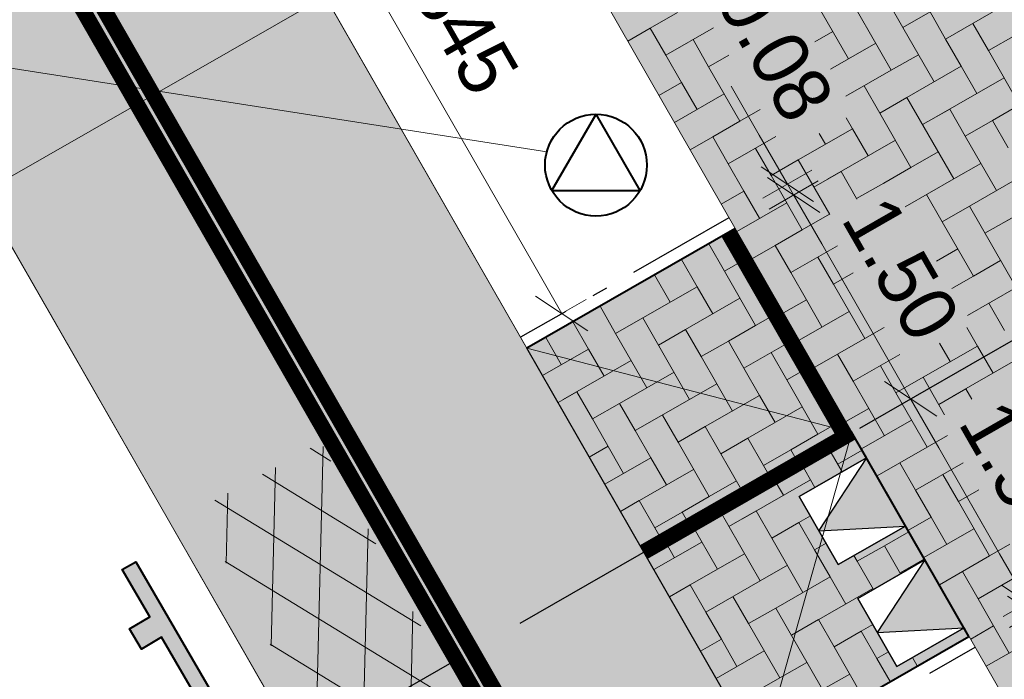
# Model space of a CAD drawing. Header units: metres. Extents: x 148742 to 148951, y 485553 to 485794.
# Tile 25 of 53: x 148834.2 to 148840.48, y 485694.98 to 485699.19. Entities that reach past the tile are written whole.
import ezdxf

# ---------------------------------------------------------------- set-up
doc = ezdxf.new("R2010")
doc.units = ezdxf.units.M
doc.header["$MEASUREMENT"] = 0
for name, pattern in [('0.30-2.70 (0.10)', [3, 0.3, -2.7]), ('820', [2.27, 1.4, -0.4, 0.07, -0.4]), ('assen', [2.5, 2, -0.5])]:
    doc.linetypes.add(name, pattern=pattern)
doc.layers.get('Defpoints').update_dxf_attribs({"color": 253, "lineweight": 13})
doc.layers.add('14 dikformaat halfst', color=7, linetype='Continuous', lineweight=0, true_color=0xf2cdfa)
for name, color, linetype, lineweight in [('BWR-alg-assenplan', 92, 'assen', 30), ('BWR-alg-topografie', 7, 'Continuous', 13), ('BWR-nieuw-band-basislijn_GV', 7, 'Continuous', 40), ('BWR-nieuw-band-opsluit 80x200_GV', 1, '820', 30), ('BWR-nieuw-belijning-030-270 streep dik 100', 51, '0.30-2.70 (0.10)', 0), ('BWR-nieuw-raster-asfaltweg 60%', 253, 'Continuous', 30), ('BWR-nieuw-raster-cel verharding_GV', 7, 'Continuous', 40), ('BWR-nieuw-straatmeubilair', 7, 'Continuous', 40), ('N-WE-VW-MARKERING_LANGS_STREEP_DOORGETROKKEN_010-G', 7, 'Continuous', 13), ('TOP-L-topo objecten vlak', 7, 'Continuous', 0), ('WVB-dim-terr-maatvoering 018', 7, 'Continuous', 13), ('WVB-pen-brm-dik 018', 6, 'Continuous', 13), ('WVB-pen-dik 025', 1, 'Continuous', 30), ('WVB-pen-dik 035', 1, 'Continuous', 40), ('WVB-raster-20%', 254, 'Continuous', 30)]:
    doc.layers.add(name, color=color, linetype=linetype, lineweight=lineweight)
doc.layers.add('BWR-alg-raster boundary', color=151, linetype='Continuous', lineweight=13, plot=False)
doc.styles.add('1 200   0.18', font='WORKING.shx', dxfattribs={"height": 0.36})
doc.dimstyles.new('Note 1 200', dxfattribs={"dimtxt": 0.36, "dimasz": 0.36, "dimexe": 0.18, "dimexo": 0.0625, "dimgap": 0.18, "dimtad": 1, "dimzin": 0, "dimdsep": 46, "dimtxsty": '1 200   0.18', "dimblk": 'TerminatorOpen_0.5', "dimcen": 0, "dimclrd": 256, "dimclre": 256, "dimclrt": 1, "dimazin": 0, "dimtfac": 1, "dimtdec": 0, "dimtmove": 1, "dimatfit": 1, "dimldrblk": 'TerminatorOpen_0.5', "dimfxl": 0.18, "dimfxlon": 1, "dimfrac": 2, "dimtolj": 1, "dimtzin": 0, "dimlwd": -1, "dimlwe": -1, "dimarcsym": 0})
doc.dimstyles.new('TER 1 200', dxfattribs={"dimtxt": 0.36, "dimasz": 0.36, "dimexe": 0.18, "dimexo": 0.0625, "dimgap": 0.18, "dimtad": 1, "dimzin": 0, "dimdsep": 46, "dimtxsty": '1 200   0.18', "dimblk": 'TerminatorOpen_0.5', "dimcen": 0, "dimse1": 1, "dimse2": 1, "dimclrd": 256, "dimclre": 256, "dimclrt": 7, "dimazin": 0, "dimtfac": 1, "dimtdec": 0, "dimtmove": 1, "dimatfit": 1, "dimldrblk": 'TerminatorOpen_0.5', "dimfxl": 0.18, "dimfxlon": 1, "dimfrac": 2, "dimtolj": 1, "dimtzin": 0, "dimlwd": -1, "dimlwe": -1, "dimarcsym": 0})

# ---------------------------------------------------------------- blocks, each defined once
blk = doc.blocks.new('RVVBOR')
at = {"layer": 'BWR-nieuw-straatmeubilair'}
for p, q in [((0, 0.325), (-0.281, -0.163)), ((0, 0.325), (0.282, -0.163)), ((-0.281, -0.163), (0.282, -0.163))]:
    blk.add_line(p, q, dxfattribs=at)
blk.add_circle((0, 0), 0.325, dxfattribs=at)
blk = doc.blocks.new('TerminatorOpen_0.5')
at = {"color": 0, "linetype": 'ByBlock', "lineweight": -2}
for q in [(-1, 0.25), (-1, 0), (-1, -0.25)]:
    blk.add_line((0, 0), q, dxfattribs=at)
blk = doc.blocks.new('_Oblique_0.5')
at = {"color": 0, "linetype": 'ByBlock', "lineweight": -2}
for p, q in [((0.5, 0.25), (-0.5, -0.25)), ((0, 0), (-1, 0))]:
    blk.add_line(p, q, dxfattribs=at)
blk = doc.blocks.new('*D46')
at = {"layer": 'Defpoints', "color": 0, "lineweight": 40, "transparency": 16777216}
for p in [(148840.6321, 485695.4652), (148840.2574, 485695.25), (148840.2972, 485695.1807)]:
    blk.add_point(p, dxfattribs=at)
at = {"layer": 'WVB-dim-terr-maatvoering 018', "transparency": 16777216}
for p, q in [((148840.4529, 485695.7774), (148840.2737, 485696.0896)), ((148840.476, 485695.3756), (148840.7883, 485695.5548)), ((148840.5159, 485695.3062), (148840.8281, 485695.4854)), ((148840.672, 485695.3958), (148840.6321, 485695.4652)), ((148840.8512, 485695.0836), (148841.0305, 485694.7714))]:
    blk.add_line(p, q, dxfattribs=at)
at = {"layer": 'WVB-dim-terr-maatvoering 018', "transparency": 16777216, "xscale": 0.36, "yscale": 0.36, "zscale": 0.36}
for p, rotation in [((148840.6321, 485695.4652), 299.8608956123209), ((148840.672, 485695.3958), 119.8608956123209)]:
    blk.add_blockref('_Oblique_0.5', p, dxfattribs=dict(at, rotation=rotation))
at = {"layer": 'WVB-dim-terr-maatvoering 018', "color": 7, "transparency": 16777216, "insert": (148841.3875, 485694.8726), "char_height": 0.36, "attachment_point": 5, "rotation": 299.8609, "style": '1 200   0.18'}
blk.add_mtext('\\A1;\\C7;0.08', dxfattribs=at)
blk = doc.blocks.new('*D43')
at = {"layer": 'Defpoints', "color": 0, "lineweight": 40, "transparency": 16777216}
for p in [(148839.8853, 485696.7661), (148839.5105, 485696.5509), (148840.2574, 485695.25)]:
    blk.add_point(p, dxfattribs=at)
at = {"layer": 'WVB-dim-terr-maatvoering 018', "transparency": 16777216}
for p, q in [((148839.7292, 485696.6764), (148840.0414, 485696.8557)), ((148840.4529, 485695.7774), (148840.0645, 485696.4538)), ((148840.476, 485695.3756), (148840.7883, 485695.5548))]:
    blk.add_line(p, q, dxfattribs=at)
at = {"layer": 'WVB-dim-terr-maatvoering 018', "transparency": 16777216, "xscale": 0.36, "yscale": 0.36, "zscale": 0.36}
for p, rotation in [((148839.8853, 485696.7661), 119.8608956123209), ((148840.6321, 485695.4652), 299.8608956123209)]:
    blk.add_blockref('_Oblique_0.5', p, dxfattribs=dict(at, rotation=rotation))
at = {"layer": 'WVB-dim-terr-maatvoering 018', "color": 7, "transparency": 16777216, "insert": (148840.5709, 485696.2949), "char_height": 0.36, "attachment_point": 5, "rotation": 299.8609, "style": '1 200   0.18'}
blk.add_mtext('\\A1;\\C7;1.50', dxfattribs=at)
blk = doc.blocks.new('*D44')
at = {"layer": 'Defpoints', "color": 0, "lineweight": 40, "transparency": 16777216}
for p in [(148839.1385, 485698.0669), (148838.7637, 485697.8517), (148839.5105, 485696.5509)]:
    blk.add_point(p, dxfattribs=at)
at = {"layer": 'WVB-dim-terr-maatvoering 018', "transparency": 16777216}
for p, q in [((148838.9824, 485697.9772), (148839.2946, 485698.1565)), ((148839.7061, 485697.0783), (148839.3177, 485697.7547)), ((148839.7292, 485696.6764), (148840.0414, 485696.8557))]:
    blk.add_line(p, q, dxfattribs=at)
at = {"layer": 'WVB-dim-terr-maatvoering 018', "transparency": 16777216, "xscale": 0.36, "yscale": 0.36, "zscale": 0.36}
for p, rotation in [((148839.1385, 485698.0669), 119.8608956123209), ((148839.8853, 485696.7661), 299.8608956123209)]:
    blk.add_blockref('_Oblique_0.5', p, dxfattribs=dict(at, rotation=rotation))
at = {"layer": 'WVB-dim-terr-maatvoering 018', "color": 7, "transparency": 16777216, "insert": (148839.8241, 485697.5957), "char_height": 0.36, "attachment_point": 5, "rotation": 299.8609, "style": '1 200   0.18'}
blk.add_mtext('\\A1;\\C7;1.50', dxfattribs=at)
blk = doc.blocks.new('*D45')
at = {"layer": 'Defpoints', "color": 0, "lineweight": 40, "transparency": 16777216}
for p in [(148839.0986, 485698.1362), (148838.7239, 485697.9211), (148838.7637, 485697.8517)]:
    blk.add_point(p, dxfattribs=at)
at = {"layer": 'WVB-dim-terr-maatvoering 018', "transparency": 16777216}
for p, q in [((148838.9194, 485698.4485), (148838.7402, 485698.7607)), ((148838.9425, 485698.0466), (148839.2548, 485698.2259)), ((148838.9824, 485697.9772), (148839.2946, 485698.1565)), ((148839.1385, 485698.0669), (148839.0986, 485698.1362)), ((148839.3177, 485697.7547), (148839.497, 485697.4425))]:
    blk.add_line(p, q, dxfattribs=at)
at = {"layer": 'WVB-dim-terr-maatvoering 018', "transparency": 16777216, "xscale": 0.36, "yscale": 0.36, "zscale": 0.36}
for p, rotation in [((148839.0986, 485698.1362), 299.8608956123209), ((148839.1385, 485698.0669), 119.8608956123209)]:
    blk.add_blockref('_Oblique_0.5', p, dxfattribs=dict(at, rotation=rotation))
at = {"layer": 'WVB-dim-terr-maatvoering 018', "color": 7, "transparency": 16777216, "insert": (148839.0205, 485698.9954), "char_height": 0.36, "attachment_point": 5, "rotation": 299.8609, "style": '1 200   0.18'}
blk.add_mtext('\\A1;\\C7;0.08', dxfattribs=at)
blk = doc.blocks.new('*D49')
at = {"layer": 'Defpoints', "color": 0, "lineweight": 40, "transparency": 16777216}
for p in [(148836.8133, 485701.2579), (148837.658, 485697.3103), (148837.3947, 485697.1595)]:
    blk.add_point(p, dxfattribs=at)
at = {"layer": 'WVB-dim-terr-maatvoering 018', "transparency": 16777216}
for p, q in [((148835.9025, 485700.7359), (148835.5901, 485700.5569)), ((148835.9253, 485700.3341), (148837.479, 485697.6227)), ((148837.5018, 485697.2209), (148837.8142, 485697.3998))]:
    blk.add_line(p, q, dxfattribs=at)
at = {"layer": 'WVB-dim-terr-maatvoering 018', "transparency": 16777216, "xscale": 0.36, "yscale": 0.36, "zscale": 0.36}
for p, rotation in [((148835.7463, 485700.6464), 119.8139755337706), ((148837.658, 485697.3103), 299.8139755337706)]:
    blk.add_blockref('_Oblique_0.5', p, dxfattribs=dict(at, rotation=rotation))
at = {"layer": 'WVB-dim-terr-maatvoering 018', "color": 7, "transparency": 16777216, "insert": (148836.9428, 485699.2825), "char_height": 0.36, "attachment_point": 5, "rotation": 299.81398, "style": '1 200   0.18'}
blk.add_mtext('\\A1;\\C7;3.845', dxfattribs=at)
blk = doc.blocks.new('SCHRIK')
at = {"layer": 'BWR-nieuw-straatmeubilair'}
blk.add_hatch(color=256, dxfattribs=at).paths.add_polyline_path([(0, 0.1), (0.5, 0.1), (0.5, 0.25), (0.65, 0.25), (0.65, 0.1), (2.5, 0.1), (2.5, 0.25), (2.65, 0.25), (2.65, 0.1), (3, 0.1), (3, 0), (0, 0)])
for p, q in [((0.5, 0.227), (0.523, 0.25)), ((2.5, 0.247), (2.503, 0.25))]:
    blk.add_line(p, q, dxfattribs=at)
at = {"layer": 'BWR-nieuw-straatmeubilair', "flags": 128}
blk.add_lwpolyline([(0, 0.1), (0.5, 0.1), (0.5, 0.25), (0.65, 0.25), (0.65, 0.1), (2.5, 0.1), (2.5, 0.25), (2.65, 0.25), (2.65, 0.1), (3, 0.1), (3, 0), (0, 0)], close=True, dxfattribs=at)
blk = doc.blocks.new('*D55')
at = {"layer": 'Defpoints', "color": 0, "lineweight": 40, "transparency": 16777216}
for p in [(148838.7002, 485710.3192), (148801.9188, 485682.6944)]:
    blk.add_point(p, dxfattribs=at)
at = {"layer": 'WVB-dim-terr-maatvoering 018', "transparency": 16777216}
blk.add_line((148836.354, 485708.5571), (148838.4123, 485710.103), dxfattribs=at)
at = {"layer": 'WVB-dim-terr-maatvoering 018', "transparency": 16777216, "xscale": 0.36, "yscale": 0.36, "zscale": 0.36, "rotation": 36.90848713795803}
blk.add_blockref('TerminatorOpen_0.5', (148838.7002, 485710.3192), dxfattribs=at)
at = {"layer": 'WVB-dim-terr-maatvoering 018', "color": 7, "transparency": 16777216, "insert": (148837.4554, 485708.9341), "char_height": 0.36, "attachment_point": 5, "rotation": 216.90849, "style": '1 200   0.18'}
blk.add_mtext('\\A1;\\C7;R46.00', dxfattribs=at)
blk = doc.blocks.new('ASFALT')
at = {"layer": 'BWR-alg-topografie'}
for p, q in [((0.537, 0.737), (-0.001, 0.426)), ((1.137, 0.736), (0, 0.079)), ((1.483, -0.166), (0, 0.693)), ((1.737, 0.736), (0.177, -0.165)), ((2.083, -0.164), (0.524, 0.736)), ((2.111, 0.166), (1.124, 0.736)), ((2.112, 0.513), (1.725, 0.736)), ((2.113, 0.607), (0.778, -0.165)), ((0.884, -0.164), (0, 0.346)), ((2.112, 0.259), (1.377, -0.163)), ((0.284, -0.164), (0, 0)), ((2.113, -0.086), (1.978, -0.163))]:
    blk.add_line(p, q, dxfattribs=at)

msp = doc.modelspace()

# ---------------------------------------------------------------- hatches: boundary and pattern name
at = {"layer": 'WVB-pen-dik 025'}
for points in [[(148839.3002, 485695.9238), (148839.2999, 485695.9242), (148839.2997, 485695.9246), (148839.6042, 485696.3891), (148839.8525, 485695.9539)], [(148839.6723, 485695.2755), (148839.9767, 485695.7381), (148840.2268, 485695.304)]]:
    msp.add_hatch(color=256, dxfattribs=at).paths.add_polyline_path(points)
at = {"layer": 'WVB-raster-20%'}
h = msp.add_hatch(color=256, dxfattribs=at)
h.paths.add_polyline_path([(148842.2116, 485691.8461), (148842.176, 485691.9088), (148836.8123, 485701.2573), (148839.8448, 485702.9983), (148841.7989, 485699.5943), (148844.4006, 485701.088), (148842.4464, 485704.4919), (148842.4465, 485704.492), (148847.8515, 485695.0841), (148847.8487, 485695.0825), (148847.8127, 485695.1451), (148845.8945, 485698.4864), (148843.2928, 485696.9927), (148845.211, 485693.6515), (148845.2469, 485693.5888)])
h.paths.add_polyline_path([(148845.0608, 485698.9457), (148844.812, 485699.3788), (148845.2414, 485699.6255), (148845.4902, 485699.1923)], flags=16)
h.paths.add_polyline_path([(148845.4352, 485698.2935), (148845.1854, 485698.7283), (148845.6138, 485698.9745), (148845.8637, 485698.5396)], flags=16)
h.paths.add_polyline_path([(148842.1044, 485699.0636), (148841.8545, 485699.4985), (148842.283, 485699.7446), (148842.5328, 485699.3098)], flags=16)
h.paths.add_polyline_path([(148842.4769, 485698.4126), (148842.228, 485698.8458), (148842.6574, 485699.0924), (148842.9062, 485698.6593)], flags=16)
msp.add_hatch(color=256, dxfattribs=at).paths.add_polyline_path([(148839.6036, 485696.3887), (148839.1742, 485696.1426), (148839.4237, 485695.7093), (148839.8525, 485695.9539), (148839.7283, 485696.1715), (148840.1018, 485695.5211), (148839.9767, 485695.7381), (148839.9763, 485695.739), (148839.5476, 485695.4921), (148839.5481, 485695.4913), (148839.7981, 485695.0571), (148840.2265, 485695.3038), (148840.2574, 485695.25), (148838.9278, 485694.4867), (148838.1814, 485695.7878), (148839.5105, 485696.5509)], flags=0)

# ---------------------------------------------------------------- linework, layer by layer
at = {"layer": '14 dikformaat halfst'}
msp.add_line((148838.7637, 485697.8517), (148840.2574, 485695.25), dxfattribs=at)
at = {"layer": 'BWR-alg-assenplan'}
msp.add_line((148835.2242, 485694.09), (148855.1032, 485705.5029), dxfattribs=at)
at = {"layer": 'BWR-alg-raster boundary'}
msp.add_line((148850.3253, 485707.4558), (148831.1789, 485696.4879), dxfattribs=at)
at = {"layer": 'BWR-nieuw-band-basislijn_GV', "ltscale": 0.5}
for p, q in [((148838.7637, 485697.8517), (148837.4352, 485697.089)), ((148838.9277, 485694.4867), (148840.2574, 485695.25))]:
    msp.add_line(p, q, dxfattribs=at)
at = {"layer": 'BWR-nieuw-band-opsluit 80x200_GV', "ltscale": 0.5}
for p, q in [((148838.7239, 485697.9211), (148837.3954, 485697.1584)), ((148838.9675, 485694.4173), (148840.2972, 485695.1807))]:
    msp.add_line(p, q, dxfattribs=at)
at = {"layer": 'BWR-nieuw-belijning-030-270 streep dik 100', "color": 7, "linetype": '0.30-2.70 (0.10)', "const_width": 0.1, "flags": 128}
for points in [[(148834.4585, 485699.7344), (148840.1588, 485689.801)], [(148834.3492, 485699.6853), (148838.9985, 485691.5955)]]:
    msp.add_lwpolyline(points, dxfattribs=at)
at = {"layer": 'BWR-nieuw-raster-asfaltweg 60%', "linetype": 'Continuous', "lineweight": 0, "flags": 128}
msp.add_lwpolyline([(148834.9583, 485701.4073), (148841.4264, 485690.1304), (148839.2423, 485688.8597), (148832.7696, 485700.1339)], close=True, dxfattribs=at)
at = {"layer": 'BWR-nieuw-raster-asfaltweg 60%', "linetype": 'Continuous', "lineweight": 0}
msp.add_solid([(148834.9583, 485701.4073), (148841.4264, 485690.1304), (148832.7696, 485700.1339), (148839.2423, 485688.8597)], dxfattribs=at)
at = {"layer": 'BWR-nieuw-raster-cel verharding_GV', "lineweight": 0}
for p, q in [((148839.4631, 485699.3829), (148839.762, 485698.8626)), ((148839.8358, 485699.1357), (148839.7362, 485699.3091)), ((148839.489, 485698.9364), (148839.2897, 485699.2833)), ((148840.0092, 485699.2353), (148839.8358, 485699.1357)), ((148840.1088, 485699.0619), (148840.0092, 485699.2353)), ((148840.4557, 485699.2612), (148840.1088, 485699.0619)), ((148838.2233, 485699.1319), (148838.3968, 485699.2316)), ((148838.2233, 485699.1319), (148838.0792, 485699.0491)), ((148838.323, 485698.9585), (148838.2233, 485699.1319)), ((148838.6261, 485699.1326), (148838.323, 485698.9585)), ((148839.3893, 485699.1098), (148839.2735, 485699.0433)), ((148839.8358, 485699.1357), (148840.0351, 485698.7889)), ((148840.2823, 485699.1615), (148840.3819, 485698.9881)), ((148838.4964, 485699.0581), (148838.596, 485698.8847)), ((148840.1088, 485699.0619), (148840.2085, 485698.8885)), ((148840.3819, 485698.9881), (148840.5553, 485699.0877)), ((148839.6624, 485699.0361), (148839.489, 485698.9364)), ((148840.5812, 485698.6413), (148840.3819, 485698.9881)), ((148838.323, 485698.9585), (148838.4226, 485698.7851)), ((148838.596, 485698.8847), (148838.7257, 485698.9592)), ((148839.3731, 485698.8698), (148839.489, 485698.9364)), ((148839.762, 485698.8626), (148839.9354, 485698.9623)), ((148838.7953, 485698.5379), (148838.596, 485698.8847)), ((148839.762, 485698.8626), (148839.4727, 485698.6964)), ((148840.2085, 485698.8885), (148839.8616, 485698.6892)), ((148840.3081, 485698.7151), (148840.2085, 485698.8885)), ((148840.4815, 485698.8147), (148840.048, 485698.5656)), ((148838.4226, 485698.7851), (148838.2783, 485698.7022)), ((148838.5222, 485698.6117), (148838.4226, 485698.7851)), ((148839.5886, 485698.763), (148839.6882, 485698.5896)), ((148838.6957, 485698.7113), (148838.3778, 485698.5287)), ((148839.6882, 485698.5896), (148839.8616, 485698.6892)), ((148839.8616, 485698.6892), (148840.1605, 485698.169)), ((148838.9249, 485698.6124), (148838.7953, 485698.5379)), ((148840.1347, 485698.6154), (148839.9613, 485698.5158)), ((148840.2343, 485698.442), (148840.1347, 485698.6154)), ((148840.4077, 485698.5416), (148840.5812, 485698.6413)), ((148839.4747, 485698.5597), (148839.5148, 485698.49)), ((148839.8875, 485698.2428), (148839.6882, 485698.5896)), ((148838.6219, 485698.4383), (148838.7953, 485698.5379)), ((148839.5148, 485698.49), (148839.168, 485698.2907)), ((148839.6144, 485698.3165), (148839.5148, 485698.49)), ((148840.4077, 485698.5416), (148840.2343, 485698.442)), ((148840.5074, 485698.3682), (148840.4077, 485698.5416)), ((148838.6219, 485698.4383), (148838.4774, 485698.3552)), ((148838.7215, 485698.2648), (148838.6219, 485698.4383)), ((148839.0246, 485698.439), (148838.7215, 485698.2648)), ((148839.3013, 485698.4601), (148839.3414, 485698.3903)), ((148840.2343, 485698.442), (148840.4336, 485698.0952)), ((148838.8949, 485698.3645), (148838.9946, 485698.1911)), ((148839.7879, 485698.4162), (148839.3543, 485698.1671)), ((148840.0609, 485698.3424), (148839.8875, 485698.2428)), ((148838.7215, 485698.2648), (148838.8211, 485698.0914)), ((148838.9946, 485698.1911), (148839.168, 485698.2907)), ((148839.168, 485698.2907), (148839.3688, 485697.9412)), ((148839.7141, 485698.1431), (148839.8875, 485698.2428)), ((148840.1605, 485698.169), (148840.334, 485698.2686)), ((148839.1938, 485697.8442), (148838.9946, 485698.1911)), ((148839.441, 485698.2169), (148839.2676, 485698.1173)), ((148839.5407, 485698.0435), (148839.441, 485698.2169)), ((148840.1605, 485698.169), (148839.8504, 485697.9908)), ((148840.607, 485698.1948), (148840.2602, 485697.9956)), ((148839.7141, 485698.1431), (148839.5407, 485698.0435)), ((148839.7156, 485698.1404), (148839.7141, 485698.1431)), ((148840.8801, 485698.121), (148840.4465, 485697.8719)), ((148838.8211, 485698.0914), (148838.6764, 485698.0083)), ((148838.9208, 485697.918), (148838.8211, 485698.0914)), ((148839.5407, 485698.0435), (148839.5422, 485698.0408)), ((148839.9871, 485698.0693), (148840.0868, 485697.8959)), ((148839.0942, 485698.0176), (148838.776, 485697.8348)), ((148840.0868, 485697.8959), (148840.2602, 485697.9956)), ((148840.2602, 485697.9956), (148840.5591, 485697.4753)), ((148839.3672, 485697.9439), (148839.1938, 485697.8442)), ((148840.5332, 485697.9218), (148840.3598, 485697.8221)), ((148840.286, 485697.5491), (148840.0868, 485697.8959)), ((148838.7643, 485697.8507), (148838.4233, 485697.6551)), ((148839.0204, 485697.7446), (148839.1938, 485697.8442)), ((148838.5967, 485697.7546), (148838.6963, 485697.5811)), ((148839.0204, 485697.7446), (148838.8755, 485697.6614)), ((148839.12, 485697.5712), (148839.0204, 485697.7446)), ((148839.4179, 485697.7423), (148839.12, 485697.5712)), ((148838.6963, 485697.5811), (148838.8639, 485697.6772)), ((148839.2935, 485697.6708), (148839.3931, 485697.4974)), ((148840.1864, 485697.7225), (148840.0496, 485697.6439)), ((148838.4233, 485697.6551), (148838.4228, 485697.656)), ((148838.4233, 485697.6551), (148838.5228, 485697.4816)), ((148840.4594, 485697.6487), (148840.286, 485697.5491)), ((148838.0763, 485697.4561), (148838.2498, 485697.5556)), ((148838.2493, 485697.5564), (148838.3493, 485697.3821)), ((148838.8953, 485697.2341), (148838.6963, 485697.5811)), ((148839.12, 485697.5712), (148839.2197, 485697.3978)), ((148839.3931, 485697.4974), (148839.5176, 485697.5689)), ((148840.1493, 485697.4705), (148840.286, 485697.5491)), ((148838.5228, 485697.4816), (148838.1758, 485697.2826)), ((148838.6223, 485697.3081), (148838.5228, 485697.4816)), ((148839.5923, 485697.1506), (148839.3931, 485697.4974)), ((148840.5591, 485697.4753), (148840.2489, 485697.2971)), ((148838.0763, 485697.4561), (148837.7293, 485697.257)), ((148838.0759, 485697.4568), (148838.0763, 485697.4561)), ((148837.9028, 485697.3566), (148838.0023, 485697.1831)), ((148838.7958, 485697.4076), (148838.362, 485697.1588)), ((148839.2197, 485697.3978), (148839.0746, 485697.3144)), ((148839.3193, 485697.2243), (148839.2197, 485697.3978)), ((148840.3856, 485697.3757), (148840.4853, 485697.2023)), ((148839.063, 485697.3303), (148838.8953, 485697.2341)), ((148839.4927, 485697.324), (148839.1741, 485697.1409)), ((148837.7293, 485697.257), (148837.729, 485697.2576)), ((148837.7293, 485697.257), (148837.8288, 485697.0836)), ((148838.0023, 485697.1831), (148838.1758, 485697.2826)), ((148838.1758, 485697.2826), (148838.4743, 485696.7621)), ((148838.7218, 485697.1346), (148838.8953, 485697.2341)), ((148838.2013, 485696.8361), (148838.0023, 485697.1831)), ((148838.4488, 485697.2086), (148838.2753, 485697.1091)), ((148838.5483, 485697.0351), (148838.4488, 485697.2086)), ((148839.7168, 485697.2221), (148839.5923, 485697.1506)), ((148840.2439, 485697.2209), (148840.3119, 485697.1026)), ((148837.4355, 485697.0885), (148837.5558, 485697.1575)), ((148837.5555, 485697.1581), (148837.6553, 485696.9841)), ((148838.7218, 485697.1346), (148838.5483, 485697.0351)), ((148838.8213, 485696.9611), (148838.7218, 485697.1346)), ((148839.1626, 485697.1569), (148838.8213, 485696.9611)), ((148839.4189, 485697.0509), (148839.5923, 485697.1506)), ((148840.3119, 485697.1026), (148839.965, 485696.9034)), ((148840.0705, 485697.1213), (148840.1384, 485697.003)), ((148840.4115, 485696.9292), (148840.3119, 485697.1026)), ((148837.8288, 485697.0836), (148837.535, 485696.915)), ((148837.9283, 485696.9101), (148837.8288, 485697.0836)), ((148838.5483, 485697.0351), (148838.7473, 485696.6881)), ((148838.9948, 485697.0606), (148839.0943, 485696.8871)), ((148839.4189, 485697.0509), (148839.2737, 485696.9675)), ((148839.5186, 485696.8775), (148839.4189, 485697.0509)), ((148839.8165, 485697.0487), (148839.5186, 485696.8775)), ((148838.1018, 485697.0096), (148837.6681, 485696.7608)), ((148839.0943, 485696.8871), (148839.2622, 485696.9834)), ((148839.692, 485696.9771), (148839.7916, 485696.8037)), ((148840.5849, 485697.0288), (148840.1514, 485696.7798)), ((148838.3748, 485696.9356), (148838.2013, 485696.8361)), ((148838.8213, 485696.9611), (148838.9208, 485696.7876)), ((148838.4743, 485696.7621), (148838.6478, 485696.8616)), ((148839.2933, 485696.5402), (148839.0943, 485696.8871)), ((148839.5186, 485696.8775), (148839.6182, 485696.7041)), ((148839.7916, 485696.8037), (148839.965, 485696.9034)), ((148839.965, 485696.9034), (148840.1024, 485696.6642)), ((148837.7548, 485696.8106), (148837.6345, 485696.7415)), ((148837.8543, 485696.6371), (148837.7548, 485696.8106)), ((148838.0278, 485696.7366), (148838.2013, 485696.8361)), ((148838.9208, 485696.7876), (148838.5738, 485696.5886)), ((148839.0203, 485696.6142), (148838.9208, 485696.7876)), ((148839.9909, 485696.4569), (148839.7916, 485696.8037)), ((148840.2381, 485696.8296), (148840.0647, 485696.7299)), ((148840.2758, 485696.7638), (148840.2381, 485696.8296)), ((148838.0278, 485696.7366), (148837.8543, 485696.6371)), ((148838.1273, 485696.5631), (148838.0278, 485696.7366)), ((148838.4743, 485696.7621), (148838.1273, 485696.5631)), ((148838.3008, 485696.6626), (148838.4003, 485696.4891)), ((148839.1938, 485696.7137), (148838.7601, 485696.4649)), ((148839.6182, 485696.7041), (148839.4727, 485696.6205)), ((148839.7178, 485696.5307), (148839.6182, 485696.7041)), ((148837.8543, 485696.6371), (148838.0534, 485696.2901)), ((148839.4613, 485696.6366), (148839.2933, 485696.5402)), ((148839.8912, 485696.6303), (148839.5723, 485696.447)), ((148838.1273, 485696.5631), (148838.2268, 485696.3896)), ((148838.4003, 485696.4891), (148838.5738, 485696.5886)), ((148838.5738, 485696.5886), (148838.8221, 485696.1557)), ((148839.1198, 485696.4407), (148839.2933, 485696.5402)), ((148840.1206, 485696.5314), (148839.9909, 485696.4569)), ((148838.5994, 485696.1421), (148838.4003, 485696.4891)), ((148838.8468, 485696.5146), (148838.6733, 485696.4151)), ((148838.9463, 485696.3412), (148838.8468, 485696.5146)), ((148837.8335, 485696.3945), (148837.9539, 485696.4636)), ((148839.1198, 485696.4407), (148838.9463, 485696.3412)), ((148839.169, 485696.3548), (148839.1198, 485696.4407)), ((148839.3552, 485696.4617), (148839.4481, 485696.2996)), ((148839.5752, 485696.4382), (148839.4197, 485696.3491)), ((148839.5752, 485696.4382), (148839.5065, 485696.3988)), ((148839.8175, 485696.3573), (148839.9909, 485696.4569)), ((148838.2268, 485696.3896), (148837.933, 485696.2211)), ((148838.3264, 485696.2161), (148838.2268, 485696.3896)), ((148839.2746, 485696.2001), (148839.1817, 485696.3621)), ((148839.8175, 485696.3573), (148839.6718, 485696.2736)), ((148839.9171, 485696.1838), (148839.8175, 485696.3573)), ((148840.2202, 485696.358), (148839.9171, 485696.1838)), ((148838.4998, 485696.3156), (148838.0661, 485696.0669)), ((148838.9463, 485696.3412), (148838.9956, 485696.2553)), ((148840.0905, 485696.2835), (148840.1901, 485696.1101)), ((148838.7728, 485696.2416), (148838.5994, 485696.1421)), ((148839.2463, 485696.2496), (148838.8125, 485696.0008)), ((148839.0728, 485696.1501), (148839.0083, 485696.2625)), ((148839.9171, 485696.1838), (148840.0167, 485696.0104)), ((148840.1901, 485696.1101), (148840.3199, 485696.1846)), ((148838.1529, 485696.1166), (148838.0325, 485696.0476)), ((148838.2524, 485695.9431), (148838.1529, 485696.1166)), ((148838.4259, 485696.0426), (148838.5994, 485696.1421)), ((148839.7741, 485696.0912), (148839.7744, 485696.0914)), ((148840.3894, 485695.7632), (148840.1901, 485696.1101)), ((148838.4259, 485696.0426), (148838.2524, 485695.9431)), ((148838.4753, 485695.9565), (148838.4259, 485696.0426)), ((148838.6614, 485696.0634), (148838.9248, 485695.6041)), ((148838.8993, 485696.0506), (148838.7258, 485695.9511)), ((148838.9988, 485695.8771), (148838.8993, 485696.0506)), ((148839.1723, 485695.9766), (148838.9988, 485695.8771)), ((148839.1723, 485695.9766), (148839.2456, 485696.0186)), ((148839.2718, 485695.8031), (148839.1723, 485695.9766)), ((148840.0167, 485696.0104), (148839.8709, 485695.9266)), ((148840.1164, 485695.837), (148840.0167, 485696.0104)), ((148838.2524, 485695.9431), (148838.3018, 485695.8569)), ((148838.6518, 485695.6781), (148838.4879, 485695.9638)), ((148839.8739, 485695.9179), (148839.7183, 485695.8286)), ((148840.2898, 485695.9366), (148839.9704, 485695.7531)), ((148838.5523, 485695.8515), (148838.2458, 485695.6757)), ((148838.3788, 485695.752), (148838.3145, 485695.8642)), ((148838.9988, 485695.8771), (148839.1978, 485695.5301)), ((148839.3454, 485695.8453), (148839.2718, 485695.8031)), ((148838.8253, 485695.7776), (148838.6518, 485695.6781)), ((148839.2718, 485695.8031), (148839.3713, 485695.6296)), ((148839.5448, 485695.7291), (148839.7183, 485695.8286)), ((148839.7183, 485695.8286), (148839.821, 485695.6496)), ((148840.5191, 485695.8378), (148840.3894, 485695.7632)), ((148839.5235, 485695.7662), (148839.5448, 485695.7291)), ((148839.6476, 485695.5498), (148839.5448, 485695.7291)), ((148839.9735, 485695.7445), (148839.8178, 485695.6551)), ((148839.9735, 485695.7445), (148839.9045, 485695.7049)), ((148840.216, 485695.6636), (148840.3894, 485695.7632)), ((148838.4783, 485695.5785), (148838.6518, 485695.6781)), ((148838.9248, 485695.6041), (148839.0983, 485695.7036)), ((148840.216, 485695.6636), (148840.0699, 485695.5797)), ((148840.3156, 485695.4902), (148840.216, 485695.6636)), ((148840.6188, 485695.6643), (148840.3156, 485695.4902)), ((148838.9248, 485695.6041), (148838.5778, 485695.4051)), ((148839.3713, 485695.6296), (148839.0243, 485695.4306)), ((148839.4708, 485695.4561), (148839.3713, 485695.6296)), ((148838.4783, 485695.5785), (148838.3453, 485695.5022)), ((148838.5778, 485695.4051), (148838.4783, 485695.5785)), ((148839.6443, 485695.5556), (148839.2106, 485695.3069)), ((148838.7513, 485695.5046), (148838.8508, 485695.3311)), ((148840.3156, 485695.4902), (148840.4153, 485695.3168)), ((148838.5778, 485695.4051), (148838.6773, 485695.2316)), ((148838.8508, 485695.3311), (148839.0243, 485695.4306)), ((148839.0243, 485695.4306), (148839.3228, 485694.9101)), ((148839.2973, 485695.3566), (148839.1238, 485695.2571)), ((148839.3968, 485695.1831), (148839.2973, 485695.3566)), ((148839.0498, 485694.9841), (148838.8508, 485695.3311)), ((148839.5703, 485695.2826), (148839.3968, 485695.1831)), ((148839.5703, 485695.2826), (148839.6439, 485695.3248)), ((148839.6698, 485695.1091), (148839.5703, 485695.2826)), ((148840.4153, 485695.3168), (148840.269, 485695.2327)), ((148840.5149, 485695.1433), (148840.4153, 485695.3168)), ((148838.6773, 485695.2316), (148838.5443, 485695.1552)), ((148838.7768, 485695.0581), (148838.6773, 485695.2316)), ((148840.6883, 485695.243), (148840.3685, 485695.0593)), ((148838.9503, 485695.1576), (148838.6438, 485694.9818)), ((148839.3968, 485695.1831), (148839.5811, 485694.8618)), ((148839.7437, 485695.1515), (148839.6698, 485695.1091)), ((148839.6698, 485695.1091), (148839.7546, 485694.9614)), ((148839.8974, 485695.1143), (148839.928, 485695.0609)), ((148839.2233, 485695.0836), (148839.0498, 485694.9841)), ((148838.8764, 485694.8846), (148839.0498, 485694.9841)), ((148839.3228, 485694.9101), (148839.4963, 485695.0096))]:
    msp.add_line(p, q, dxfattribs=at)
at = {"layer": 'N-WE-VW-MARKERING_LANGS_STREEP_DOORGETROKKEN_010-G', "const_width": 0.1, "flags": 128}
for points in [[(148838.7207, 485697.827), (148839.4675, 485696.5262)], [(148838.1814, 485695.7878), (148839.5121, 485696.5518)]]:
    msp.add_lwpolyline(points, dxfattribs=at)
at = {"layer": 'TOP-L-topo objecten vlak', "color": 7, "linetype": 'Continuous', "lineweight": 0, "flags": 128}
for points in [[(148882.6187, 485621.6312), (148879.303, 485627.34), (148843.0828, 485690.3284), (148812.3026, 485743.975), (148800.9733, 485763.7684)], [(148799.6528, 485763.0097), (148810.39, 485744.241), (148850.083, 485675.038), (148881.2493, 485620.8482)]]:
    msp.add_lwpolyline(points, dxfattribs=at)
at = {"layer": 'TOP-L-topo objecten vlak', "linetype": 'Continuous', "lineweight": 0, "flags": 128}
for points in [[(148881.2493, 485620.8482), (148850.083, 485675.038), (148810.39, 485744.241), (148799.6528, 485763.0097)], [(148797.4775, 485761.76), (148808.361, 485742.66), (148847.819, 485673.916), (148879.0953, 485619.6166)]]:
    msp.add_lwpolyline(points, dxfattribs=at)
at = {"layer": 'WVB-pen-brm-dik 018'}
for p, q in [((148839.5105, 485696.5509), (148837.4352, 485697.089)), ((148838.9277, 485694.4867), (148839.5105, 485696.5509))]:
    msp.add_line(p, q, dxfattribs=at)
at = {"layer": 'WVB-pen-dik 025'}
for p, q in [((148839.1742, 485696.1426), (148839.6033, 485696.3886)), ((148839.4237, 485695.7093), (148839.1742, 485696.1426)), ((148839.8525, 485695.9539), (148839.4237, 485695.7093)), ((148839.5476, 485695.4921), (148839.9763, 485695.739)), ((148839.7981, 485695.0571), (148839.5481, 485695.4913)), ((148840.2268, 485695.304), (148839.7981, 485695.0571))]:
    msp.add_line(p, q, dxfattribs=at)
at = {"layer": 'WVB-pen-dik 025', "flags": 128}
for points in [[(148839.8525, 485695.9539), (148839.6042, 485696.3891), (148839.2997, 485695.9246), (148839.2999, 485695.9242), (148839.3002, 485695.9238)], [(148840.2268, 485695.304), (148839.9767, 485695.7381), (148839.6723, 485695.2755)]]:
    msp.add_lwpolyline(points, close=True, dxfattribs=at)
at = {"layer": 'WVB-pen-dik 035'}
msp.add_line((148840.2574, 485695.25), (148839.5082, 485696.5549), dxfattribs=at)
at = {"layer": 'WVB-raster-20%', "flags": 128}
for points in [[(148837.4352, 485697.089), (148838.7637, 485697.8517), (148839.5105, 485696.5509), (148838.1814, 485695.7878)], [(148839.6036, 485696.3887), (148839.1742, 485696.1426), (148839.4237, 485695.7093), (148839.8525, 485695.9539), (148839.7283, 485696.1715), (148840.1018, 485695.5211), (148839.9767, 485695.7381), (148839.9763, 485695.739), (148839.5476, 485695.4921), (148839.5481, 485695.4913), (148839.7981, 485695.0571), (148840.2265, 485695.3038), (148840.2574, 485695.25), (148838.9278, 485694.4867), (148838.1814, 485695.7878), (148839.5105, 485696.5509)]]:
    msp.add_lwpolyline(points, close=True, dxfattribs=at)
at = {"layer": 'WVB-raster-20%', "extrusion": (0, 0, -1)}
msp.add_solid([(-148837.4352, 485697.089), (-148838.7637, 485697.8517), (-148838.1814, 485695.7878), (-148839.5105, 485696.5509)], dxfattribs=at)

# ---------------------------------------------------------------- block references
at = {"layer": 'BWR-alg-topografie', "rotation": 118.5964162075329}
msp.add_blockref('ASFALT', (148836.987, 485694.554), dxfattribs=at)
at = {"layer": 'BWR-nieuw-straatmeubilair'}
for name, p, rotation in [('RVVBOR', (148837.8766, 485698.2573), 119.8374355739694), ('SCHRIK', (148836.4463, 485693.1324), 120.1568935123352)]:
    msp.add_blockref(name, p, dxfattribs=dict(at, rotation=rotation))

# ---------------------------------------------------------------- dimensions: what is measured, and where the dimension line sits
at = {"layer": 'WVB-dim-terr-maatvoering 018'}
dim = msp.add_radius_dim(center=(148801.9188, 485682.6944), mpoint=(148838.7002, 485710.3192), text='\\C7;<>', dimstyle='TER 1 200', override={"dimtdec": 2, "dimtmove": 1}, dxfattribs=at)
dim.commit()
dim.dimension.update_dxf_attribs({"geometry": '*D55', "text_midpoint": (148837.2392, 485709.222), "dimtype": 164})
for base, p1, p2, angle, text, picture, middle in [((148837.658, 485697.3103), (148836.8133, 485701.2579), (148837.3947, 485697.1595), 299.81398, '\\C7;3.845', '*D49', (148836.9428, 485699.2825)), ((148839.0986, 485698.1362), (148838.7637, 485697.8517), (148838.7239, 485697.9211), 119.8609, '\\C7;<>', '*D45', (148839.0205, 485698.9954)), ((148840.6321, 485695.4652), (148840.2972, 485695.1807), (148840.2574, 485695.25), 119.8609, '\\C7;<>', '*D46', (148841.3875, 485694.8726))]:
    dim = msp.add_linear_dim(base=base, p1=p1, p2=p2, angle=angle, text=text, dimstyle='TER 1 200', override={"dimblk": '_Oblique_0.5', "dimse1": 0, "dimse2": 0, "dimtdec": 2, "dimtmove": 2}, dxfattribs=at)
    dim.commit()
    dim.dimension.update_dxf_attribs({"geometry": picture, "text_midpoint": middle, "dimtype": 160})
for base, p1, p2, picture, middle in [((148839.1385, 485698.0669), (148839.5105, 485696.5509), (148838.7637, 485697.8517), '*D44', (148839.8241, 485697.5957)), ((148839.8853, 485696.7661), (148840.2574, 485695.25), (148839.5105, 485696.5509), '*D43', (148840.5709, 485696.2949))]:
    dim = msp.add_linear_dim(base=base, p1=p1, p2=p2, angle=119.8609, text='\\C7;<>', dimstyle='TER 1 200', override={"dimblk": '_Oblique_0.5', "dimse1": 0, "dimse2": 0, "dimtdec": 2, "dimtmove": 2}, dxfattribs=at)
    dim.commit()
    dim.dimension.update_dxf_attribs({"geometry": picture, "text_midpoint": middle})

# ---------------------------------------------------------------- leaders
msp.add_leader([(148832.9413, 485699.0647), (148837.5629, 485698.3423)], dimstyle='Note 1 200', override={"dimscale": 1, "dimclrd": 0}, dxfattribs=at)

doc.saveas('drawing.dxf')
